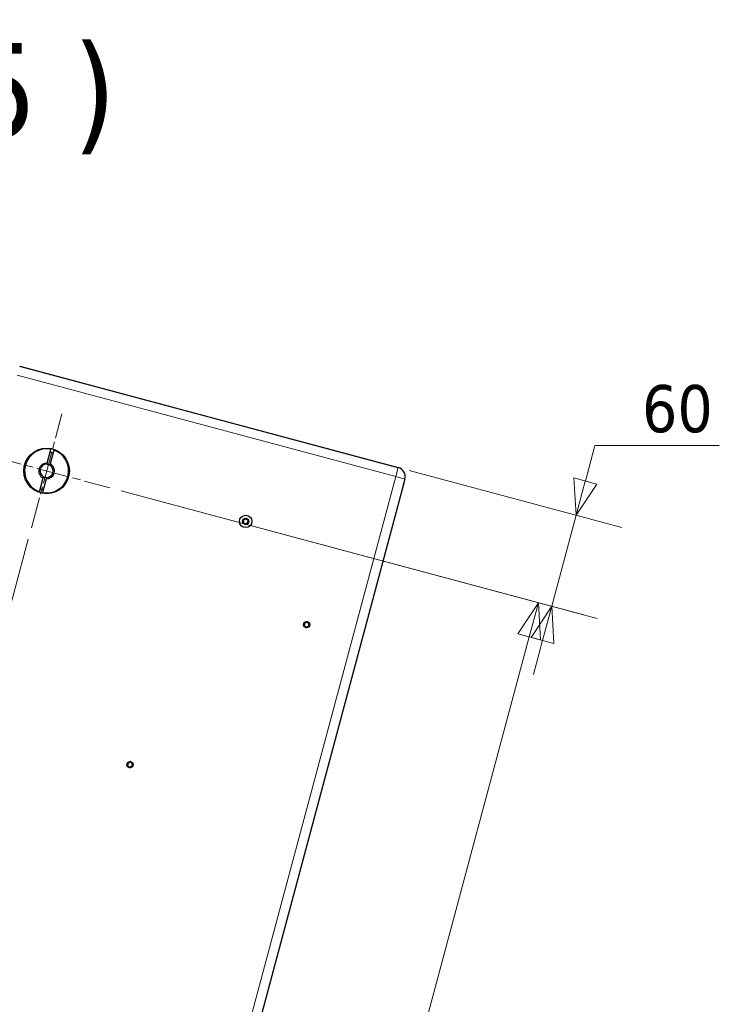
# Model space of a CAD drawing. Header units: millimetres. Extents: x 90 to 4365, y 90 to 3088.
# Tile 30 of 41: x 3026 to 3471, y 769 to 1395. Entities that reach past the tile are written whole.
import ezdxf

# ---------------------------------------------------------------- set-up
doc = ezdxf.new("R2010")
doc.units = ezdxf.units.MM
doc.header["$LTSCALE"] = 15
doc.linetypes.add('CHAIN', pattern=[0.3543, 0.2362, -0.0295, 0.0591, -0.0295])
for name, color, linetype, lineweight, true_color in [('Centro (ISO)', 7, 'Continuous', 15, 0x0080bf), ('Quota (ISO)', 7, 'Continuous', 15, 0x008000), ('Simbolo (ISO)', 5, 'Continuous', 25, 0x0000ff), ('Visibile sottile (ISO)', 9, 'Continuous', 18, 0x808080)]:
    doc.layers.add(name, color=color, linetype=linetype, lineweight=lineweight, true_color=true_color)
doc.layers.add('Visibile (ISO)', color=7, linetype='Continuous', lineweight=25)
doc.styles.add('Etichetta testo (ISO)', font='tahoma.ttf')
doc.styles.add('Testo nota (ISO)', font='tahoma.ttf')
doc.dimstyles.new('Default (ISO)', dxfattribs={"dimscale": 15, "dimtxt": 2, "dimasz": 1.5, "dimexe": 2, "dimexo": 0.5, "dimgap": 0.5, "dimtad": 1, "dimtoh": 1, "dimrnd": 1e-08, "dimtxsty": 'Testo nota (ISO)', "dimblk": 'Filled-1', "dimcen": 0.09, "dimdle": 10, "dimclrd": 256, "dimclre": 256, "dimclrt": 256, "dimazin": 2, "dimtfac": 0.75, "dimtmove": 0, "dimatfit": 3, "dimfxl": 0, "dimtolj": 1, "dimtzin": 0, "dimlwd": -1, "dimlwe": -1, "dimarcsym": 0})

# ---------------------------------------------------------------- blocks, each defined once
blk = doc.blocks.new('Filled-1')
at = {"color": 0}
for p, q in [((0, 0), (-1, 0.333)), ((-1, 0.333), (-1, -0.333)), ((-1, 0), (0, 0)), ((-1, -0.333), (0, 0))]:
    blk.add_line(p, q, dxfattribs=at)
at = {"color": 0, "flags": 128}
blk.add_lwpolyline([(-1, -0.333), (0, 0), (-1, 0.333), (-1, -0.333)], dxfattribs=at)
at = {"color": 0}
blk.add_solid([(-1, -0.333), (0, 0), (-1, 0.333), (-1, -0.333)], dxfattribs=at)
blk = doc.blocks.new('*D6')
at = {"layer": 'Defpoints', "color": 0, "transparency": 16777216}
for p in [(3033.68, 1071.6), (3076.71, 376.27), (2828.77, 306.84)]:
    blk.add_point(p, dxfattribs=at)
at = {"layer": 'Quota (ISO)', "transparency": 16777216}
for p, q in [((3031.74, 1064.36), (2821, 277.86)), ((3074.77, 369.03), (3034.98, 220.53)), ((3021.01, 255.33), (2850.5, 301.02))]:
    blk.add_line(p, q, dxfattribs=at)
at = {"layer": 'Quota (ISO)', "transparency": 16777216, "xscale": 22.5, "yscale": 22.5, "zscale": 22.5}
for p, rotation in [((2828.77, 306.84), 164.999999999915), ((3042.74, 249.5), 344.999999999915)]:
    blk.add_blockref('Filled-1', p, dxfattribs=dict(at, rotation=rotation))
at = {"layer": 'Quota (ISO)', "transparency": 16777216, "insert": (2919.12, 306.57), "char_height": 30, "attachment_point": 4, "rotation": 345, "style": 'Testo nota (ISO)'}
blk.add_mtext('\\A1; 206', dxfattribs=at)
blk = doc.blocks.new('*D7')
at = {"layer": 'Defpoints', "color": 0, "transparency": 16777216}
for p in [(3266.89, 1110.05), (3083.66, 1097.03), (3364.75, 1021.71)]:
    blk.add_point(p, dxfattribs=at)
at = {"layer": 'Quota (ISO)', "transparency": 16777216}
for p, q in [((3386.11, 1101.4), (3391.93, 1123.14)), ((3392.17, 1124.04), (3391.93, 1123.14)), ((3471.34, 1124.04), (3392.17, 1124.04)), ((3274.14, 1108.11), (3409.26, 1071.9)), ((3090.9, 1095.09), (3393.73, 1013.95)), ((3380.28, 1079.67), (3364.75, 1021.71)), ((3358.93, 999.98), (3353.11, 978.25))]:
    blk.add_line(p, q, dxfattribs=at)
at = {"layer": 'Quota (ISO)', "transparency": 16777216, "xscale": 22.5, "yscale": 22.5, "zscale": 22.5}
for p, rotation in [((3380.28, 1079.67), 254.9999999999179), ((3364.75, 1021.71), 74.99999999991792)]:
    blk.add_blockref('Filled-1', p, dxfattribs=dict(at, rotation=rotation))
at = {"layer": 'Quota (ISO)', "transparency": 16777216, "insert": (3422.17, 1147.16), "char_height": 30, "attachment_point": 4, "style": 'Testo nota (ISO)'}
blk.add_mtext('\\A1;60', dxfattribs=at)
blk = doc.blocks.new('*D10')
at = {"layer": 'Defpoints', "color": 0, "transparency": 16777216}
for p in [(2385.04, 1284.23), (3026.36, 1174.5), (3029.87, 1111.45)]:
    blk.add_point(p, dxfattribs=at)
at = {"layer": 'Quota (ISO)', "transparency": 16777216}
for p, q in [((2406.4, 1363.92), (2412.22, 1385.65)), ((3019.11, 1176.44), (2371.59, 1349.95)), ((2400.57, 1342.18), (2385.04, 1284.23)), ((3022.62, 1113.39), (2356.07, 1291.99)), ((2379.22, 1262.49), (2373.4, 1240.76))]:
    blk.add_line(p, q, dxfattribs=at)
at = {"layer": 'Quota (ISO)', "transparency": 16777216, "xscale": 22.5, "yscale": 22.5, "zscale": 22.5}
for p, rotation in [((2400.57, 1342.18), 254.9999999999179), ((2385.04, 1284.23), 74.99999999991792)]:
    blk.add_blockref('Filled-1', p, dxfattribs=dict(at, rotation=rotation))
at = {"layer": 'Quota (ISO)', "transparency": 16777216, "insert": (2365.09, 1299.06), "char_height": 30, "attachment_point": 4, "rotation": 75, "style": 'Testo nota (ISO)'}
blk.add_mtext('\\A1;60', dxfattribs=at)
blk = doc.blocks.new('*D34')
at = {"layer": 'Defpoints', "color": 0, "transparency": 16777216}
for p in [(3083.66, 1097.03), (2911.38, 470.27), (3188.02, 396.14)]:
    blk.add_point(p, dxfattribs=at)
at = {"layer": 'Quota (ISO)', "transparency": 16777216}
for p, q in [((3090.9, 1095.09), (3385.23, 1016.23)), ((3350.43, 1002.26), (3193.85, 417.87)), ((2918.62, 468.32), (3217, 388.37))]:
    blk.add_line(p, q, dxfattribs=at)
at = {"layer": 'Quota (ISO)', "transparency": 16777216, "xscale": 22.5, "yscale": 22.5, "zscale": 22.5}
for p, rotation in [((3356.26, 1023.99), 74.9999999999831), ((3188.02, 396.14), 254.9999999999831)]:
    blk.add_blockref('Filled-1', p, dxfattribs=dict(at, rotation=rotation))
at = {"layer": 'Quota (ISO)', "transparency": 16777216, "insert": (3241.51, 685.05), "char_height": 30, "attachment_point": 4, "rotation": 75, "style": 'Testo nota (ISO)'}
blk.add_mtext('\\A1;650', dxfattribs=at)

msp = doc.modelspace()

# ---------------------------------------------------------------- linework, layer by layer
at = {"layer": 'Centro (ISO)', "linetype": 'CHAIN', "ltscale": 5.555937}
msp.add_line((3033.683, 1071.601), (3053.094, 1144.046), dxfattribs=at)
at = {"layer": 'Centro (ISO)', "linetype": 'CHAIN', "ltscale": 5.866186}
msp.add_line((3007.166, 1117.529), (3083.656, 1097.034), dxfattribs=at)
at = {"layer": 'Visibile (ISO)'}
for p, q in [((3026.181, 1174.551), (3267.098, 1109.997)), ((3026.358, 1174.503), (3266.894, 1110.052)), ((3043.69, 1112.814), (3046.037, 1121.571)), ((3047.968, 1121.053), (3045.622, 1112.297)), ((3038.808, 1094.594), (3041.154, 1103.35)), ((3043.086, 1102.833), (3040.74, 1094.076)), ((3271.341, 1102.649), (3269.788, 1096.853)), ((3271.341, 1102.649), (3270.047, 1097.819)), ((3269.788, 1096.853), (3076.709, 376.272))]:
    msp.add_line(p, q, dxfattribs=at)
for centre, radius in [((3043.388, 1107.823), 14.5), ((3170.041, 1075.699), 3.95), ((3170.041, 1075.699), 2), ((3208.778, 1010.02), 2), ((3096.477, 921.018), 2)]:
    msp.add_circle(centre, radius, dxfattribs=at)
for centre, radius, start, end in [((3043.388, 1107.823), 14, 79.096044, 250.903956), ((3043.388, 1107.823), 14, 259.096044, 70.903956), ((3043.388, 1107.823), 12, 70.219808, 79.780192), ((3043.388, 1107.823), 5, 86.536959, 243.463041), ((3043.388, 1107.823), 4.188, 88.814396, 241.185604), ((3043.388, 1107.823), 5, 266.536959, 63.463041), ((3043.388, 1107.823), 4.188, 268.814396, 61.185604), ((3043.388, 1107.823), 4.188, 61.185604, 88.814396), ((3265.545, 1104.202), 6, 345, 75), ((3043.388, 1107.823), 4.188, 241.185604, 268.814396), ((3043.388, 1107.823), 12, 250.219808, 259.780192), ((3169.302, 1077.963), 0.975, 246.259481, 329.88011), ((3170.386, 1077.334), 0.279, 6.259481, 149.88011), ((3171.633, 1077.471), 0.975, 186.259481, 269.88011), ((3168.452, 1075.18), 0.279, 126.259481, 269.88011), ((3167.711, 1076.191), 0.975, 306.259589, 29.880002), ((3168.449, 1073.927), 0.975, 6.259481, 89.88011), ((3168.797, 1076.816), 0.279, 66.259589, 209.880002), ((3169.695, 1074.063), 0.279, 186.259481, 329.88011), ((3170.78, 1073.434), 0.975, 66.259481, 149.88011), ((3171.284, 1074.582), 0.279, 246.259481, 29.88011), ((3172.371, 1075.206), 0.975, 126.259481, 209.88011), ((3171.63, 1076.217), 0.279, 306.259481, 89.88011), ((3207.189, 1009.502), 0.279, 126.259481, 269.88011), ((3206.448, 1010.512), 0.975, 306.259589, 29.880002), ((3207.186, 1008.248), 0.975, 6.259481, 89.88011), ((3207.534, 1011.137), 0.279, 66.259589, 209.880002), ((3208.039, 1012.284), 0.975, 246.259481, 329.88011), ((3209.517, 1007.756), 0.975, 66.259481, 149.88011), ((3209.123, 1011.655), 0.279, 6.259481, 149.88011), ((3210.37, 1011.792), 0.975, 186.259481, 269.88011), ((3210.021, 1008.903), 0.279, 246.259481, 29.88011), ((3211.108, 1009.528), 0.975, 126.259481, 209.88011), ((3210.367, 1010.538), 0.279, 306.259481, 89.88011), ((3208.432, 1008.385), 0.279, 186.259481, 329.88011), ((3094.888, 920.499), 0.279, 126.259481, 269.88011), ((3094.147, 921.51), 0.975, 306.259589, 29.880002), ((3095.233, 922.135), 0.279, 66.259589, 209.880002), ((3095.738, 923.282), 0.975, 246.259481, 329.88011), ((3096.822, 922.653), 0.279, 6.259481, 149.88011), ((3098.069, 922.79), 0.975, 186.259481, 269.88011), ((3098.807, 920.525), 0.975, 126.259481, 209.88011), ((3098.066, 921.536), 0.279, 306.259481, 89.88011), ((3094.885, 919.246), 0.975, 6.259481, 89.88011), ((3096.131, 919.382), 0.279, 186.259481, 329.88011), ((3097.216, 918.753), 0.975, 66.259481, 149.88011), ((3097.72, 919.901), 0.279, 246.259481, 29.88011)]:
    msp.add_arc(centre, radius, start, end, dxfattribs=at)
for points, weights in [([(3043.475, 1112.01), (3043.573, 1112.377), (3043.69, 1112.814)], [1, 1.00412650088, 1]), ([(3045.622, 1112.297), (3045.505, 1111.859), (3045.407, 1111.493)], [1, 1.00412650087, 1]), ([(3041.154, 1103.35), (3041.272, 1103.788), (3041.37, 1104.154)], [1, 1.00412650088, 1]), ([(3043.302, 1103.636), (3043.203, 1103.27), (3043.086, 1102.833)], [1, 1.00412650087, 1])]:
    msp.add_rational_spline(points, weights, degree=2, dxfattribs=at)
for points, knots in [([(3170.169, 1077.46), (3170.136, 1077.403), (3170.098, 1077.349), (3170.003, 1077.239), (3169.936, 1077.178), (3169.783, 1077.075), (3169.698, 1077.034), (3169.53, 1076.979), (3169.437, 1076.962), (3169.253, 1076.955), (3169.163, 1076.965), (3169.021, 1076.998), (3168.959, 1077.019), (3168.899, 1077.046)], [0.45465579, 0.45465579, 0.45465579, 0.45465579, 0.4751446, 0.4751446, 0.5015906, 0.5015906, 0.52803661, 0.52803661, 0.55448261, 0.55448261, 0.58092861, 0.58092861, 0.60141741, 0.60141741, 0.60141741, 0.60141741]), ([(3170.636, 1077.361), (3170.633, 1077.395), (3170.623, 1077.427), (3170.591, 1077.486), (3170.567, 1077.514), (3170.508, 1077.558), (3170.474, 1077.574), (3170.404, 1077.589), (3170.366, 1077.588), (3170.294, 1077.572), (3170.261, 1077.555), (3170.208, 1077.515), (3170.186, 1077.489), (3170.169, 1077.46)], [0.085145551, 0.085145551, 0.085145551, 0.085145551, 0.095628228, 0.095628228, 0.106325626, 0.106325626, 0.117023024, 0.117023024, 0.127720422, 0.127720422, 0.13841782, 0.13841782, 0.148900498, 0.148900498, 0.148900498, 0.148900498]), ([(3171.63, 1076.468), (3171.565, 1076.468), (3171.499, 1076.474), (3171.357, 1076.502), (3171.27, 1076.529), (3171.104, 1076.61), (3171.026, 1076.663), (3170.895, 1076.781), (3170.833, 1076.853), (3170.735, 1077.009), (3170.698, 1077.093), (3170.656, 1077.231), (3170.643, 1077.296), (3170.636, 1077.361)], [0.45465579, 0.45465579, 0.45465579, 0.45465579, 0.4751446, 0.4751446, 0.5015906, 0.5015906, 0.52803661, 0.52803661, 0.55448261, 0.55448261, 0.58092861, 0.58092861, 0.60141742, 0.60141742, 0.60141742, 0.60141742]), ([(3168.303, 1075.383), (3168.276, 1075.363), (3168.253, 1075.338), (3168.218, 1075.281), (3168.206, 1075.246), (3168.197, 1075.174), (3168.201, 1075.136), (3168.223, 1075.068), (3168.242, 1075.035), (3168.292, 1074.981), (3168.323, 1074.961), (3168.384, 1074.935), (3168.418, 1074.929), (3168.451, 1074.929)], [0.085145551, 0.085145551, 0.085145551, 0.085145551, 0.095628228, 0.095628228, 0.106325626, 0.106325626, 0.117023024, 0.117023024, 0.127720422, 0.127720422, 0.13841782, 0.13841782, 0.148900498, 0.148900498, 0.148900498, 0.148900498]), ([(3168.58, 1076.69), (3168.613, 1076.633), (3168.64, 1076.574), (3168.688, 1076.437), (3168.707, 1076.348), (3168.72, 1076.164), (3168.713, 1076.069), (3168.676, 1075.897), (3168.645, 1075.807), (3168.559, 1075.645), (3168.505, 1075.571), (3168.406, 1075.465), (3168.357, 1075.421), (3168.303, 1075.383)], [0.45465696, 0.45465696, 0.45465696, 0.45465696, 0.47514564, 0.47514564, 0.50159168, 0.50159168, 0.52803773, 0.52803773, 0.55448378, 0.55448378, 0.58092983, 0.58092983, 0.6014185, 0.6014185, 0.6014185, 0.6014185]), ([(3168.451, 1074.929), (3168.517, 1074.929), (3168.583, 1074.923), (3168.725, 1074.896), (3168.812, 1074.868), (3168.977, 1074.787), (3169.056, 1074.734), (3169.187, 1074.616), (3169.249, 1074.544), (3169.347, 1074.388), (3169.383, 1074.305), (3169.426, 1074.166), (3169.439, 1074.102), (3169.446, 1074.036)], [0.45465579, 0.45465579, 0.45465579, 0.45465579, 0.4751446, 0.4751446, 0.5015906, 0.5015906, 0.52803661, 0.52803661, 0.55448261, 0.55448261, 0.58092861, 0.58092861, 0.60141742, 0.60141742, 0.60141742, 0.60141742]), ([(3168.899, 1077.046), (3168.868, 1077.059), (3168.835, 1077.067), (3168.768, 1077.068), (3168.732, 1077.062), (3168.664, 1077.033), (3168.633, 1077.011), (3168.586, 1076.958), (3168.567, 1076.925), (3168.545, 1076.855), (3168.543, 1076.818), (3168.552, 1076.752), (3168.563, 1076.719), (3168.58, 1076.69)], [0.085145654, 0.085145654, 0.085145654, 0.085145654, 0.095628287, 0.095628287, 0.106325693, 0.106325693, 0.117023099, 0.117023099, 0.127720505, 0.127720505, 0.138417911, 0.138417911, 0.148900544, 0.148900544, 0.148900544, 0.148900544]), ([(3169.446, 1074.036), (3169.449, 1074.003), (3169.459, 1073.97), (3169.491, 1073.912), (3169.515, 1073.883), (3169.573, 1073.839), (3169.608, 1073.823), (3169.678, 1073.809), (3169.716, 1073.809), (3169.788, 1073.825), (3169.821, 1073.842), (3169.874, 1073.882), (3169.896, 1073.908), (3169.913, 1073.937)], [0.085145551, 0.085145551, 0.085145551, 0.085145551, 0.095628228, 0.095628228, 0.106325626, 0.106325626, 0.117023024, 0.117023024, 0.127720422, 0.127720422, 0.13841782, 0.13841782, 0.148900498, 0.148900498, 0.148900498, 0.148900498]), ([(3169.913, 1073.937), (3169.945, 1073.994), (3169.984, 1074.048), (3170.078, 1074.158), (3170.146, 1074.219), (3170.298, 1074.322), (3170.384, 1074.363), (3170.552, 1074.418), (3170.645, 1074.435), (3170.829, 1074.442), (3170.919, 1074.432), (3171.061, 1074.4), (3171.123, 1074.379), (3171.183, 1074.352)], [0.45465579, 0.45465579, 0.45465579, 0.45465579, 0.4751446, 0.4751446, 0.5015906, 0.5015906, 0.52803661, 0.52803661, 0.55448261, 0.55448261, 0.58092861, 0.58092861, 0.60141742, 0.60141742, 0.60141742, 0.60141742]), ([(3171.183, 1074.352), (3171.214, 1074.338), (3171.247, 1074.33), (3171.314, 1074.329), (3171.35, 1074.335), (3171.418, 1074.364), (3171.449, 1074.386), (3171.496, 1074.439), (3171.515, 1074.472), (3171.537, 1074.543), (3171.539, 1074.58), (3171.53, 1074.645), (3171.519, 1074.678), (3171.502, 1074.707)], [0.085145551, 0.085145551, 0.085145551, 0.085145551, 0.095628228, 0.095628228, 0.106325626, 0.106325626, 0.117023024, 0.117023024, 0.127720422, 0.127720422, 0.13841782, 0.13841782, 0.148900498, 0.148900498, 0.148900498, 0.148900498]), ([(3171.502, 1074.707), (3171.469, 1074.764), (3171.442, 1074.824), (3171.394, 1074.961), (3171.374, 1075.05), (3171.362, 1075.233), (3171.369, 1075.328), (3171.405, 1075.5), (3171.437, 1075.59), (3171.523, 1075.753), (3171.577, 1075.826), (3171.676, 1075.932), (3171.725, 1075.976), (3171.779, 1076.014)], [0.45465579, 0.45465579, 0.45465579, 0.45465579, 0.4751446, 0.4751446, 0.5015906, 0.5015906, 0.52803661, 0.52803661, 0.55448261, 0.55448261, 0.58092861, 0.58092861, 0.60141742, 0.60141742, 0.60141742, 0.60141742]), ([(3171.779, 1076.014), (3171.806, 1076.034), (3171.829, 1076.059), (3171.863, 1076.116), (3171.876, 1076.151), (3171.885, 1076.224), (3171.881, 1076.262), (3171.859, 1076.329), (3171.84, 1076.362), (3171.79, 1076.416), (3171.759, 1076.436), (3171.698, 1076.462), (3171.664, 1076.469), (3171.63, 1076.468)], [0.085145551, 0.085145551, 0.085145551, 0.085145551, 0.095628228, 0.095628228, 0.106325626, 0.106325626, 0.117023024, 0.117023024, 0.127720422, 0.127720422, 0.13841782, 0.13841782, 0.148900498, 0.148900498, 0.148900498, 0.148900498]), ([(3207.04, 1009.704), (3207.013, 1009.685), (3206.99, 1009.659), (3206.955, 1009.603), (3206.943, 1009.568), (3206.934, 1009.495), (3206.938, 1009.457), (3206.96, 1009.389), (3206.979, 1009.356), (3207.029, 1009.303), (3207.06, 1009.282), (3207.121, 1009.257), (3207.155, 1009.25), (3207.188, 1009.25)], [0.085145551, 0.085145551, 0.085145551, 0.085145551, 0.095628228, 0.095628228, 0.106325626, 0.106325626, 0.117023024, 0.117023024, 0.127720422, 0.127720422, 0.13841782, 0.13841782, 0.148900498, 0.148900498, 0.148900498, 0.148900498]), ([(3207.317, 1011.012), (3207.35, 1010.955), (3207.377, 1010.895), (3207.425, 1010.758), (3207.444, 1010.669), (3207.457, 1010.485), (3207.45, 1010.391), (3207.413, 1010.218), (3207.382, 1010.129), (3207.296, 1009.966), (3207.242, 1009.893), (3207.143, 1009.787), (3207.094, 1009.743), (3207.04, 1009.704)], [0.45465696, 0.45465696, 0.45465696, 0.45465696, 0.47514564, 0.47514564, 0.50159168, 0.50159168, 0.52803773, 0.52803773, 0.55448378, 0.55448378, 0.58092983, 0.58092983, 0.6014185, 0.6014185, 0.6014185, 0.6014185]), ([(3207.188, 1009.25), (3207.254, 1009.251), (3207.32, 1009.244), (3207.462, 1009.217), (3207.549, 1009.19), (3207.714, 1009.109), (3207.793, 1009.055), (3207.924, 1008.937), (3207.986, 1008.865), (3208.084, 1008.71), (3208.12, 1008.626), (3208.163, 1008.487), (3208.176, 1008.423), (3208.183, 1008.357)], [0.45465579, 0.45465579, 0.45465579, 0.45465579, 0.4751446, 0.4751446, 0.5015906, 0.5015906, 0.52803661, 0.52803661, 0.55448261, 0.55448261, 0.58092861, 0.58092861, 0.60141742, 0.60141742, 0.60141742, 0.60141742]), ([(3207.636, 1011.367), (3207.605, 1011.381), (3207.572, 1011.388), (3207.505, 1011.39), (3207.469, 1011.383), (3207.401, 1011.355), (3207.37, 1011.332), (3207.323, 1011.279), (3207.304, 1011.246), (3207.282, 1011.176), (3207.28, 1011.139), (3207.289, 1011.073), (3207.3, 1011.041), (3207.317, 1011.012)], [0.085145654, 0.085145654, 0.085145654, 0.085145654, 0.095628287, 0.095628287, 0.106325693, 0.106325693, 0.117023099, 0.117023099, 0.127720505, 0.127720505, 0.138417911, 0.138417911, 0.148900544, 0.148900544, 0.148900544, 0.148900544]), ([(3208.906, 1011.782), (3208.873, 1011.724), (3208.835, 1011.671), (3208.74, 1011.561), (3208.673, 1011.499), (3208.521, 1011.397), (3208.435, 1011.356), (3208.267, 1011.301), (3208.174, 1011.284), (3207.99, 1011.277), (3207.9, 1011.287), (3207.758, 1011.319), (3207.696, 1011.34), (3207.636, 1011.367)], [0.45465579, 0.45465579, 0.45465579, 0.45465579, 0.4751446, 0.4751446, 0.5015906, 0.5015906, 0.52803661, 0.52803661, 0.55448261, 0.55448261, 0.58092861, 0.58092861, 0.60141741, 0.60141741, 0.60141741, 0.60141741]), ([(3208.65, 1008.259), (3208.682, 1008.316), (3208.721, 1008.37), (3208.815, 1008.479), (3208.883, 1008.541), (3209.035, 1008.643), (3209.121, 1008.685), (3209.289, 1008.739), (3209.382, 1008.756), (3209.566, 1008.764), (3209.656, 1008.754), (3209.798, 1008.721), (3209.86, 1008.7), (3209.92, 1008.673)], [0.45465579, 0.45465579, 0.45465579, 0.45465579, 0.4751446, 0.4751446, 0.5015906, 0.5015906, 0.52803661, 0.52803661, 0.55448261, 0.55448261, 0.58092861, 0.58092861, 0.60141742, 0.60141742, 0.60141742, 0.60141742]), ([(3209.373, 1011.683), (3209.37, 1011.716), (3209.36, 1011.749), (3209.328, 1011.807), (3209.304, 1011.836), (3209.245, 1011.88), (3209.211, 1011.895), (3209.141, 1011.91), (3209.103, 1011.91), (3209.031, 1011.893), (3208.998, 1011.877), (3208.945, 1011.836), (3208.923, 1011.811), (3208.906, 1011.782)], [0.085145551, 0.085145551, 0.085145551, 0.085145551, 0.095628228, 0.095628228, 0.106325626, 0.106325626, 0.117023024, 0.117023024, 0.127720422, 0.127720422, 0.13841782, 0.13841782, 0.148900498, 0.148900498, 0.148900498, 0.148900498]), ([(3210.367, 1010.79), (3210.302, 1010.789), (3210.236, 1010.796), (3210.094, 1010.823), (3210.007, 1010.85), (3209.841, 1010.931), (3209.763, 1010.985), (3209.632, 1011.103), (3209.57, 1011.175), (3209.472, 1011.331), (3209.436, 1011.414), (3209.393, 1011.553), (3209.38, 1011.617), (3209.373, 1011.683)], [0.45465579, 0.45465579, 0.45465579, 0.45465579, 0.4751446, 0.4751446, 0.5015906, 0.5015906, 0.52803661, 0.52803661, 0.55448261, 0.55448261, 0.58092861, 0.58092861, 0.60141742, 0.60141742, 0.60141742, 0.60141742]), ([(3209.92, 1008.673), (3209.951, 1008.659), (3209.984, 1008.652), (3210.051, 1008.65), (3210.087, 1008.657), (3210.155, 1008.685), (3210.186, 1008.708), (3210.233, 1008.761), (3210.252, 1008.794), (3210.274, 1008.864), (3210.276, 1008.901), (3210.267, 1008.967), (3210.256, 1009), (3210.239, 1009.028)], [0.085145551, 0.085145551, 0.085145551, 0.085145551, 0.095628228, 0.095628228, 0.106325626, 0.106325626, 0.117023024, 0.117023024, 0.127720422, 0.127720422, 0.13841782, 0.13841782, 0.148900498, 0.148900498, 0.148900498, 0.148900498]), ([(3210.239, 1009.028), (3210.206, 1009.085), (3210.179, 1009.145), (3210.131, 1009.282), (3210.111, 1009.371), (3210.099, 1009.555), (3210.106, 1009.649), (3210.142, 1009.822), (3210.174, 1009.911), (3210.26, 1010.074), (3210.314, 1010.148), (3210.413, 1010.254), (3210.462, 1010.297), (3210.516, 1010.336)], [0.45465579, 0.45465579, 0.45465579, 0.45465579, 0.4751446, 0.4751446, 0.5015906, 0.5015906, 0.52803661, 0.52803661, 0.55448261, 0.55448261, 0.58092861, 0.58092861, 0.60141742, 0.60141742, 0.60141742, 0.60141742]), ([(3210.516, 1010.336), (3210.543, 1010.355), (3210.566, 1010.381), (3210.601, 1010.437), (3210.613, 1010.472), (3210.622, 1010.545), (3210.618, 1010.583), (3210.596, 1010.651), (3210.577, 1010.684), (3210.527, 1010.737), (3210.496, 1010.758), (3210.435, 1010.783), (3210.401, 1010.79), (3210.367, 1010.79)], [0.085145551, 0.085145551, 0.085145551, 0.085145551, 0.095628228, 0.095628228, 0.106325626, 0.106325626, 0.117023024, 0.117023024, 0.127720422, 0.127720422, 0.13841782, 0.13841782, 0.148900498, 0.148900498, 0.148900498, 0.148900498]), ([(3208.183, 1008.357), (3208.186, 1008.324), (3208.196, 1008.291), (3208.228, 1008.233), (3208.252, 1008.205), (3208.31, 1008.16), (3208.345, 1008.145), (3208.415, 1008.13), (3208.453, 1008.13), (3208.525, 1008.147), (3208.558, 1008.163), (3208.611, 1008.204), (3208.633, 1008.23), (3208.65, 1008.259)], [0.085145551, 0.085145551, 0.085145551, 0.085145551, 0.095628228, 0.095628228, 0.106325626, 0.106325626, 0.117023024, 0.117023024, 0.127720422, 0.127720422, 0.13841782, 0.13841782, 0.148900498, 0.148900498, 0.148900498, 0.148900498]), ([(3094.739, 920.702), (3094.712, 920.682), (3094.689, 920.657), (3094.654, 920.6), (3094.642, 920.566), (3094.633, 920.493), (3094.637, 920.455), (3094.659, 920.387), (3094.678, 920.354), (3094.728, 920.301), (3094.759, 920.28), (3094.82, 920.255), (3094.854, 920.248), (3094.887, 920.248)], [0.085145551, 0.085145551, 0.085145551, 0.085145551, 0.095628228, 0.095628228, 0.106325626, 0.106325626, 0.117023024, 0.117023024, 0.127720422, 0.127720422, 0.13841782, 0.13841782, 0.148900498, 0.148900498, 0.148900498, 0.148900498]), ([(3095.016, 922.009), (3095.049, 921.953), (3095.076, 921.893), (3095.124, 921.756), (3095.143, 921.667), (3095.156, 921.483), (3095.149, 921.388), (3095.112, 921.216), (3095.081, 921.127), (3094.995, 920.964), (3094.941, 920.89), (3094.842, 920.784), (3094.793, 920.741), (3094.739, 920.702)], [0.45465696, 0.45465696, 0.45465696, 0.45465696, 0.47514564, 0.47514564, 0.50159168, 0.50159168, 0.52803773, 0.52803773, 0.55448378, 0.55448378, 0.58092983, 0.58092983, 0.6014185, 0.6014185, 0.6014185, 0.6014185]), ([(3095.335, 922.365), (3095.304, 922.378), (3095.271, 922.386), (3095.204, 922.387), (3095.168, 922.381), (3095.1, 922.353), (3095.069, 922.33), (3095.022, 922.277), (3095.003, 922.244), (3094.981, 922.174), (3094.979, 922.137), (3094.988, 922.071), (3094.999, 922.038), (3095.016, 922.009)], [0.085145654, 0.085145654, 0.085145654, 0.085145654, 0.095628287, 0.095628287, 0.106325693, 0.106325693, 0.117023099, 0.117023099, 0.127720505, 0.127720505, 0.138417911, 0.138417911, 0.148900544, 0.148900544, 0.148900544, 0.148900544]), ([(3096.605, 922.779), (3096.572, 922.722), (3096.534, 922.668), (3096.439, 922.559), (3096.372, 922.497), (3096.22, 922.394), (3096.134, 922.353), (3095.966, 922.299), (3095.873, 922.281), (3095.689, 922.274), (3095.599, 922.284), (3095.457, 922.317), (3095.395, 922.338), (3095.335, 922.365)], [0.45465579, 0.45465579, 0.45465579, 0.45465579, 0.4751446, 0.4751446, 0.5015906, 0.5015906, 0.52803661, 0.52803661, 0.55448261, 0.55448261, 0.58092861, 0.58092861, 0.60141741, 0.60141741, 0.60141741, 0.60141741]), ([(3097.072, 922.681), (3097.069, 922.714), (3097.059, 922.747), (3097.027, 922.805), (3097.003, 922.833), (3096.944, 922.877), (3096.91, 922.893), (3096.84, 922.908), (3096.802, 922.908), (3096.73, 922.891), (3096.697, 922.875), (3096.644, 922.834), (3096.622, 922.808), (3096.605, 922.779)], [0.085145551, 0.085145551, 0.085145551, 0.085145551, 0.095628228, 0.095628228, 0.106325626, 0.106325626, 0.117023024, 0.117023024, 0.127720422, 0.127720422, 0.13841782, 0.13841782, 0.148900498, 0.148900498, 0.148900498, 0.148900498]), ([(3098.066, 921.788), (3098.001, 921.787), (3097.935, 921.793), (3097.793, 921.821), (3097.706, 921.848), (3097.54, 921.929), (3097.462, 921.983), (3097.331, 922.1), (3097.269, 922.173), (3097.171, 922.328), (3097.135, 922.412), (3097.092, 922.55), (3097.079, 922.615), (3097.072, 922.681)], [0.45465579, 0.45465579, 0.45465579, 0.45465579, 0.4751446, 0.4751446, 0.5015906, 0.5015906, 0.52803661, 0.52803661, 0.55448261, 0.55448261, 0.58092861, 0.58092861, 0.60141742, 0.60141742, 0.60141742, 0.60141742]), ([(3097.938, 920.026), (3097.905, 920.083), (3097.878, 920.143), (3097.83, 920.28), (3097.81, 920.369), (3097.798, 920.552), (3097.805, 920.647), (3097.841, 920.82), (3097.873, 920.909), (3097.959, 921.072), (3098.013, 921.145), (3098.112, 921.251), (3098.161, 921.295), (3098.215, 921.334)], [0.45465579, 0.45465579, 0.45465579, 0.45465579, 0.4751446, 0.4751446, 0.5015906, 0.5015906, 0.52803661, 0.52803661, 0.55448261, 0.55448261, 0.58092861, 0.58092861, 0.60141742, 0.60141742, 0.60141742, 0.60141742]), ([(3098.215, 921.334), (3098.242, 921.353), (3098.265, 921.378), (3098.299, 921.435), (3098.312, 921.47), (3098.321, 921.543), (3098.317, 921.581), (3098.295, 921.649), (3098.276, 921.682), (3098.226, 921.735), (3098.195, 921.756), (3098.134, 921.781), (3098.1, 921.788), (3098.066, 921.788)], [0.085145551, 0.085145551, 0.085145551, 0.085145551, 0.095628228, 0.095628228, 0.106325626, 0.106325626, 0.117023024, 0.117023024, 0.127720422, 0.127720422, 0.13841782, 0.13841782, 0.148900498, 0.148900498, 0.148900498, 0.148900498]), ([(3094.887, 920.248), (3094.953, 920.248), (3095.019, 920.242), (3095.161, 920.215), (3095.248, 920.187), (3095.413, 920.107), (3095.492, 920.053), (3095.623, 919.935), (3095.685, 919.863), (3095.783, 919.707), (3095.819, 919.624), (3095.862, 919.485), (3095.875, 919.421), (3095.882, 919.355)], [0.45465579, 0.45465579, 0.45465579, 0.45465579, 0.4751446, 0.4751446, 0.5015906, 0.5015906, 0.52803661, 0.52803661, 0.55448261, 0.55448261, 0.58092861, 0.58092861, 0.60141742, 0.60141742, 0.60141742, 0.60141742]), ([(3095.882, 919.355), (3095.885, 919.322), (3095.895, 919.289), (3095.927, 919.231), (3095.951, 919.202), (3096.009, 919.158), (3096.044, 919.143), (3096.114, 919.128), (3096.152, 919.128), (3096.224, 919.145), (3096.257, 919.161), (3096.31, 919.201), (3096.332, 919.227), (3096.349, 919.256)], [0.085145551, 0.085145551, 0.085145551, 0.085145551, 0.095628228, 0.095628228, 0.106325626, 0.106325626, 0.117023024, 0.117023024, 0.127720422, 0.127720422, 0.13841782, 0.13841782, 0.148900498, 0.148900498, 0.148900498, 0.148900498]), ([(3096.349, 919.256), (3096.381, 919.314), (3096.42, 919.367), (3096.514, 919.477), (3096.582, 919.538), (3096.734, 919.641), (3096.82, 919.682), (3096.988, 919.737), (3097.081, 919.754), (3097.265, 919.761), (3097.355, 919.751), (3097.497, 919.719), (3097.559, 919.698), (3097.619, 919.671)], [0.45465579, 0.45465579, 0.45465579, 0.45465579, 0.4751446, 0.4751446, 0.5015906, 0.5015906, 0.52803661, 0.52803661, 0.55448261, 0.55448261, 0.58092861, 0.58092861, 0.60141742, 0.60141742, 0.60141742, 0.60141742]), ([(3097.619, 919.671), (3097.65, 919.657), (3097.683, 919.65), (3097.75, 919.648), (3097.786, 919.654), (3097.854, 919.683), (3097.885, 919.705), (3097.932, 919.759), (3097.951, 919.792), (3097.973, 919.862), (3097.975, 919.899), (3097.966, 919.965), (3097.955, 919.997), (3097.938, 920.026)], [0.085145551, 0.085145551, 0.085145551, 0.085145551, 0.095628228, 0.095628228, 0.106325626, 0.106325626, 0.117023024, 0.117023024, 0.127720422, 0.127720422, 0.13841782, 0.13841782, 0.148900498, 0.148900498, 0.148900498, 0.148900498])]:
    msp.add_open_spline(points, degree=3, knots=knots, dxfattribs=at)
at = {"layer": 'Visibile sottile (ISO)'}
for p, q in [((3265.545, 1104.202), (3024.629, 1168.755)), ((3265.545, 1104.202), (3267.098, 1109.997)), ((3069.36, 372.03), (3265.545, 1104.202)), ((3271.341, 1102.649), (3265.545, 1104.202)), ((3170.145, 1077.474), (3170.169, 1077.46)), ((3170.663, 1077.364), (3170.636, 1077.361)), ((3168.287, 1075.405), (3168.303, 1075.383)), ((3168.451, 1074.902), (3168.451, 1074.929)), ((3168.556, 1076.677), (3168.58, 1076.69)), ((3168.91, 1077.071), (3168.899, 1077.046)), ((3169.419, 1074.033), (3169.446, 1074.036)), ((3169.936, 1073.924), (3169.913, 1073.937)), ((3171.172, 1074.327), (3171.183, 1074.352)), ((3171.526, 1074.721), (3171.502, 1074.707)), ((3171.631, 1076.496), (3171.63, 1076.468)), ((3171.795, 1075.992), (3171.779, 1076.014)), ((3207.024, 1009.726), (3207.04, 1009.704)), ((3207.188, 1009.223), (3207.188, 1009.25)), ((3207.293, 1010.998), (3207.317, 1011.012)), ((3207.647, 1011.392), (3207.636, 1011.367)), ((3208.883, 1011.795), (3208.906, 1011.782)), ((3209.4, 1011.686), (3209.373, 1011.683)), ((3209.909, 1008.648), (3209.92, 1008.673)), ((3210.263, 1009.042), (3210.239, 1009.028)), ((3210.368, 1010.817), (3210.367, 1010.79)), ((3210.532, 1010.314), (3210.516, 1010.336)), ((3208.156, 1008.354), (3208.183, 1008.357)), ((3208.673, 1008.245), (3208.65, 1008.259)), ((3094.723, 920.724), (3094.739, 920.702)), ((3094.992, 921.996), (3095.016, 922.009)), ((3095.346, 922.39), (3095.335, 922.365)), ((3096.582, 922.793), (3096.605, 922.779)), ((3097.099, 922.683), (3097.072, 922.681)), ((3098.067, 921.815), (3098.066, 921.788)), ((3098.231, 921.312), (3098.215, 921.334)), ((3094.887, 920.221), (3094.887, 920.248)), ((3095.855, 919.352), (3095.882, 919.355)), ((3096.372, 919.243), (3096.349, 919.256)), ((3097.608, 919.646), (3097.619, 919.671)), ((3097.962, 920.04), (3097.938, 920.026))]:
    msp.add_line(p, q, dxfattribs=at)

# ---------------------------------------------------------------- texts
at = {"layer": 'Simbolo (ISO)', "insert": (2712.592, 1309.141), "char_height": 60, "attachment_point": 7, "style": 'Etichetta testo (ISO)'}
msp.add_mtext('A ( 1 : 15 )', dxfattribs=at)

# ---------------------------------------------------------------- dimensions: what is measured, and where the dimension line sits
at = {"layer": 'Quota (ISO)'}
for base, p1, p2, override, picture, middle in [((2385.043, 1284.226), (3026.358, 1174.503), (3029.865, 1111.447), {"dimgap": 0.5, "dimtoh": 0, "dimdec": 2, "dimtol": 0, "dimlim": 0, "dimtp": 0, "dimtm": 0, "dimtdec": 2, "dimtofl": 1, "dimatfit": 1}, '*D10', (2392.808, 1313.204)), ((3364.755, 1021.714), (3266.894, 1110.052), (3083.656, 1097.034), {"dimgap": 0.5, "dimtih": 1, "dimtoh": 1, "dimdec": 2, "dimtol": 0, "dimlim": 0, "dimtp": 0, "dimtm": 0, "dimtdec": 2, "dimtofl": 1, "dimtmove": 1, "dimatfit": 1}, '*D7', (3393.453, 1124.041)), ((3188.024, 396.139), (3083.656, 1097.034), (2911.378, 470.266), {"dimgap": 0.5, "dimtoh": 0, "dimdec": 2, "dimtol": 0, "dimlim": 0, "dimtp": 0, "dimtm": 0, "dimtdec": 2, "dimtofl": 0, "dimatfit": 1}, '*D34', (3272.14, 710.065))]:
    dim = msp.add_linear_dim(base=base, p1=p1, p2=p2, angle=75, dimstyle='Default (ISO)', override=override, dxfattribs=at)
    dim.commit()
    dim.dimension.update_dxf_attribs({"geometry": picture, "text_midpoint": middle, "dimtype": 160})
dim = msp.add_linear_dim(base=(2828.765, 306.839), p1=(3076.709, 376.272), p2=(3033.683, 1071.601), angle=345, text=' 206', dimstyle='Default (ISO)', override={"dimgap": 0.5, "dimtoh": 0, "dimdec": 2, "dimtol": 0, "dimlim": 0, "dimtp": 0, "dimtm": 0, "dimtdec": 2, "dimtofl": 0, "dimatfit": 1}, dxfattribs=at)
dim.commit()
dim.dimension.update_dxf_attribs({"geometry": '*D6', "text_midpoint": (2951.344, 273.995), "dimtype": 160})

doc.saveas('drawing.dxf')
